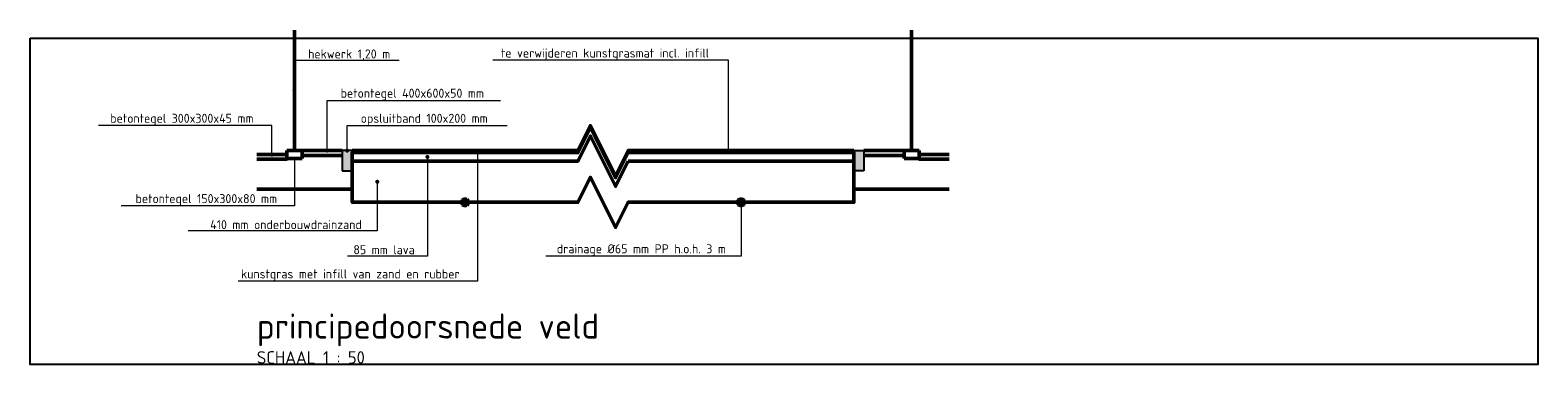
# Model space of a CAD drawing. Header units: metres. Extents: x 102885 to 117710, y 477477 to 480770.
# Tile 6 of 7: x 105256.04 to 105271.06, y 480405.07 to 480408.47. Entities that reach past the tile are written whole.
import ezdxf
from ezdxf import colors
from ezdxf.entities.mleader import LeaderData, LeaderLine
from ezdxf.math import Vec2, Vec3

# ---------------------------------------------------------------- set-up
doc = ezdxf.new("R2010")
doc.units = ezdxf.units.M
doc.header["$LTSCALE"] = 0.5
doc.linetypes.add('RI-DRAINAGE', pattern=[19.2, 6, -1.8, 1.8, -1.8, 2.4, -1.8, 1.8, -1.8])
for name, color, linetype, lineweight in [('N-WE-GW-GROND_ZAND_DRAINEERZAND-GD', 7, 'Continuous', 50), ('N-WE-IE-TERREINAFSCHEIDING_KUNSTMATIG_HEKWERK-GD', 20, 'IE-TERREINAFSCHEIDING-KUNSTMATIG', 50), ('N-WE-RI-DRAINAGE-GD', 90, 'RI-DRAINAGE', 50), ('N-WE-VH-KANTOPSLUITING_OPSLUITBAND-SD', 150, 'Continuous', 25), ('N-WE-VH-VERHARDING_FUNDERING-GD', 7, 'Continuous', 50), ('N-WE-VH-VERHARDING_TEGEL-GD', 252, 'Continuous', 50), ('N1-WE-GR-SPORTVELD_KUNSTGRAS-GD', 90, 'Continuous', 50), ('X-XX-AL-T18', 10, 'Continuous', 18), ('X-XX-AL-VERWIJZING-S', 7, 'Continuous', 25), ('X1-XX-AL-T18', 10, 'Continuous', 18)]:
    doc.layers.add(name, color=color, linetype=linetype, lineweight=lineweight)
doc.layers.add('X-XX-AL-HULPLIJN-GD', color=7, linetype='Continuous', lineweight=25, plot=False)
doc.styles.add('NLCS-ISO', font='NLCS-ISO.ttf')
doc.styles.add('NLCS-ISO-M50-T18', font='NLCS-ISO.ttf', dxfattribs={"height": 0.09})
doc.linetypes.add('IE-TERREINAFSCHEIDING-KUNSTMATIG', pattern='A,4,[82,NLCS.shx,S=0.75,R=90,X=0,Y=0],4,-2', length=10)

# ---------------------------------------------------------------- blocks, each defined once
blk = doc.blocks.new('N-SVH-KANTOPSLUITING_OPSLUITBAND_100X200-D')
blk.add_hatch(color=8).paths.add_polyline_path([(-0.1, -0.2), (0, -0.2), (0, 0), (-0.1, 0)])
at = {"flags": 128}
blk.add_lwpolyline([(-0.1, -0.2), (0, -0.2), (0, 0), (-0.1, 0)], close=True, dxfattribs=at)
blk = doc.blocks.new('_Dot')
at = {"color": 0, "linetype": 'ByBlock', "lineweight": -2}
blk.add_line((-0.5, 0), (-1, 0), dxfattribs=at)
at = {"color": 0, "linetype": 'ByBlock', "const_width": 0.5}
blk.add_lwpolyline([(-0.25, 0, 1), (0.25, 0, 1)], format="xyb", close=True, dxfattribs=at)
blk = doc.blocks.new('SAL-VERWIJZING_ONDERSCHRIFT-SO')
at = {"linetype": 'Continuous', "style": 'NLCS-ISO'}
blk.add_text('SCHAAL 1 :', height=2.5, dxfattribs=at).set_placement((0, -3.75))
at = {"style": 'NLCS-ISO'}
for tag, p, height in [('OMSCHRIJVING', (0, 1.25), 5), ('SCHAAL', (18.15, -3.75), 2.5)]:
    blk.add_attdef(tag, p, '', height=height, dxfattribs=at)

msp = doc.modelspace()

# ---------------------------------------------------------------- linework, layer by layer
at = {"layer": 'N-WE-GW-GROND_ZAND_DRAINEERZAND-GD', "flags": 128}
msp.add_lwpolyline([(105261.998, 480407.167), (105261.873, 480406.917), (105261.623, 480407.417), (105261.498, 480407.167), (105259.248, 480407.167), (105259.248, 480406.757), (105261.498, 480406.757), (105261.623, 480407.007), (105261.873, 480406.507), (105261.998, 480406.757), (105264.248, 480406.757), (105264.248, 480407.167)], close=True, dxfattribs=at)
for points in [[(105258.298, 480406.887), (105259.248, 480406.887)], [(105264.248, 480406.887), (105265.198, 480406.887)]]:
    msp.add_lwpolyline(points, dxfattribs=at)
at = {"layer": 'N-WE-IE-TERREINAFSCHEIDING_KUNSTMATIG_HEKWERK-GD', "flags": 128}
for points in [[(105258.673, 480407.272), (105258.673, 480408.472)], [(105264.823, 480407.272), (105264.823, 480408.472)]]:
    msp.add_lwpolyline(points, dxfattribs=at)
at = {"layer": 'N-WE-RI-DRAINAGE-GD'}
for centre in [(105260.373, 480406.757), (105263.123, 480406.757)]:
    msp.add_circle(centre, 0.0325, dxfattribs=at)
at = {"layer": 'N-WE-VH-VERHARDING_FUNDERING-GD', "flags": 128}
msp.add_lwpolyline([(105259.248, 480407.167), (105259.248, 480407.252), (105261.498, 480407.252), (105261.623, 480407.502), (105261.873, 480407.002), (105261.998, 480407.252), (105264.248, 480407.252), (105264.248, 480407.167)], dxfattribs=at)
at = {"layer": 'N-WE-VH-VERHARDING_TEGEL-GD', "flags": 128}
for points in [[(105258.748, 480407.272), (105258.598, 480407.272)], [(105258.598, 480407.272), (105258.598, 480407.192)], [(105259.148, 480407.272), (105258.748, 480407.272)], [(105258.748, 480407.272), (105258.748, 480407.192)], [(105264.348, 480407.272), (105264.748, 480407.272)], [(105264.748, 480407.272), (105264.748, 480407.192)], [(105264.748, 480407.272), (105264.898, 480407.272)], [(105264.898, 480407.272), (105264.898, 480407.192)], [(105258.598, 480407.232), (105258.298, 480407.232)], [(105258.598, 480407.192), (105258.598, 480407.187), (105258.298, 480407.187)], [(105258.748, 480407.192), (105258.598, 480407.192)], [(105259.148, 480407.222), (105258.748, 480407.222)], [(105264.348, 480407.222), (105264.748, 480407.222)], [(105264.748, 480407.192), (105264.898, 480407.192)], [(105264.898, 480407.232), (105265.198, 480407.232)], [(105264.898, 480407.192), (105264.898, 480407.187), (105265.198, 480407.187)]]:
    msp.add_lwpolyline(points, dxfattribs=at)
at = {"layer": 'N1-WE-GR-SPORTVELD_KUNSTGRAS-GD', "flags": 128}
msp.add_lwpolyline([(105259.248, 480407.272), (105261.498, 480407.272), (105261.623, 480407.522), (105261.873, 480407.022), (105261.998, 480407.272), (105264.248, 480407.272)], dxfattribs=at)
at = {"layer": 'X-XX-AL-HULPLIJN-GD'}
msp.add_lwpolyline([(105256.039, 480408.393), (105271.064, 480408.393), (105271.064, 480405.143), (105256.039, 480405.143)], close=True, dxfattribs=at)

# ---------------------------------------------------------------- block references
at = {"layer": 'N-WE-VH-KANTOPSLUITING_OPSLUITBAND-SD'}
msp.add_blockref('N-SVH-KANTOPSLUITING_OPSLUITBAND_100X200-D', (105259.248, 480407.272), dxfattribs=at)
at = {"layer": 'N-WE-VH-KANTOPSLUITING_OPSLUITBAND-SD', "xscale": -1}
msp.add_blockref('N-SVH-KANTOPSLUITING_OPSLUITBAND_100X200-D', (105264.248, 480407.272), dxfattribs=at)
at = {"layer": 'X-XX-AL-VERWIJZING-S', "xscale": 0.05, "yscale": 0.05, "zscale": 0.05}
msp.add_blockref('SAL-VERWIJZING_ONDERSCHRIFT-SO', (105258.298, 480405.337), dxfattribs=at).add_auto_attribs({'OMSCHRIJVING': 'principedoorsnede veld', 'SCHAAL': '50'})

# ---------------------------------------------------------------- leaders
at = {"layer": 'X-XX-AL-T18'}
ml = msp.add_multileader_mtext('Standard', dxfattribs=at)
ml.set_content('hekwerk 1,20 m', color=256, style='NLCS-ISO-M50-T18')
ml.set_leader_properties(color=256, linetype='ByLayer', lineweight=-1)
ml.set_arrow_properties(name='DOT')
ml.build(insert=Vec2(0, 0))
ml.multileader.update_dxf_attribs({"text_left_attachment_type": 5, "text_right_attachment_type": 5, "dogleg_length": 0.09, "arrow_head_size": 0.04})
ctx = ml.context
ctx.base_point, ctx.char_height, ctx.arrow_head_size, ctx.landing_gap_size, ctx.plane_origin = Vec3(105258.763, 480408.172), 0.09, 0.04, 0.045, Vec3(105258.673, 480407.422)
ctx.left_attachment, ctx.right_attachment = 5, 5
notes = []
notes.append((ctx, [(0, (1, 1, 0), (105258.673, 480408.172), (1, 0), 0.09, [(0, [(105258.673, 480407.872)], 0, [])])]))
ctx.mtext.insert, ctx.mtext.flow_direction = Vec3(105258.808, 480408.28), 5
ml = msp.add_multileader_mtext('Standard', dxfattribs=at)
ml.set_content('betontegel 400x600x50 mm', color=256, style='NLCS-ISO-M50-T18')
ml.set_leader_properties(color=256, linetype='ByLayer', lineweight=-1)
ml.set_arrow_properties(name='DOT')
ml.build(insert=Vec2(0, 0))
ml.multileader.update_dxf_attribs({"text_left_attachment_type": 5, "text_right_attachment_type": 5, "dogleg_length": 0.09, "arrow_head_size": 0.04})
ctx = ml.context
ctx.base_point, ctx.char_height, ctx.arrow_head_size, ctx.landing_gap_size, ctx.plane_origin = Vec3(105259.088, 480407.772), 0.09, 0.04, 0.045, Vec3(105258.998, 480407.272)
ctx.left_attachment, ctx.right_attachment = 5, 5
notes.append((ctx, [(0, (1, 1, 0), (105258.998, 480407.772), (1, 0), 0.09, [(0, [(105258.998, 480407.272)], 0, [])])]))
ctx.mtext.insert, ctx.mtext.flow_direction = Vec3(105259.133, 480407.889), 5
ml = msp.add_multileader_mtext('Standard', dxfattribs=at)
ml.set_content('betontegel 300x300x45 mm', color=256, style='NLCS-ISO-M50-T18')
ml.set_leader_properties(color=256, linetype='ByLayer', lineweight=-1)
ml.set_arrow_properties(name='DOT')
ml.build(insert=Vec2(0, 0))
ml.multileader.update_dxf_attribs({"text_left_attachment_type": 5, "text_right_attachment_type": 5, "dogleg_length": 0.09, "arrow_head_size": 0.04})
ctx = ml.context
ctx.base_point, ctx.char_height, ctx.arrow_head_size, ctx.landing_gap_size, ctx.plane_origin = Vec3(105256.792, 480407.522), 0.09, 0.04, 0.045, Vec3(105258.448, 480407.272)
ctx.left_attachment, ctx.right_attachment = 5, 5
notes.append((ctx, [(0, (1, 1, 0), (105258.448, 480407.522), (-1, 0), 0.09, [(0, [(105258.448, 480407.232)], 0, [])])]))
ctx.mtext.insert, ctx.mtext.flow_direction = Vec3(105256.837, 480407.639), 5
ml = msp.add_multileader_mtext('Standard', dxfattribs=at)
ml.set_content('opsluitband 100x200 mm', color=256, style='NLCS-ISO-M50-T18')
ml.set_leader_properties(color=256, linetype='ByLayer', lineweight=-1)
ml.set_arrow_properties(name='DOT')
ml.build(insert=Vec2(0, 0))
ml.multileader.update_dxf_attribs({"text_left_attachment_type": 5, "text_right_attachment_type": 5, "dogleg_length": 0.09, "arrow_head_size": 0.04})
ctx = ml.context
ctx.base_point, ctx.char_height, ctx.arrow_head_size, ctx.landing_gap_size, ctx.plane_origin = Vec3(105259.288, 480407.522), 0.09, 0.04, 0.045, Vec3(105259.198, 480407.272)
ctx.left_attachment, ctx.right_attachment = 5, 5
notes.append((ctx, [(0, (1, 1, 0), (105259.198, 480407.522), (1, 0), 0.09, [(0, [(105259.198, 480407.272)], 0, [])])]))
ctx.mtext.insert, ctx.mtext.flow_direction = Vec3(105259.333, 480407.639), 5
ml = msp.add_multileader_mtext('Standard', dxfattribs=at)
ml.set_content('kunstgras met infill van zand en rubber', color=256, style='NLCS-ISO-M50-T18')
ml.set_leader_properties(color=256, linetype='ByLayer', lineweight=-1)
ml.set_arrow_properties(name='DOT')
ml.build(insert=Vec2(0, 0))
ml.multileader.update_dxf_attribs({"text_left_attachment_type": 5, "text_right_attachment_type": 5, "dogleg_length": 0.09, "arrow_head_size": 0.04})
ctx = ml.context
ctx.base_point, ctx.char_height, ctx.arrow_head_size, ctx.landing_gap_size, ctx.plane_origin = Vec3(105258.095, 480405.972), 0.09, 0.04, 0.045, Vec3(105260.498, 480407.022)
ctx.left_attachment, ctx.right_attachment = 5, 5
notes.append((ctx, [(0, (1, 1, 0), (105260.498, 480405.972), (-1, 0), 0.09, [(0, [(105260.498, 480407.262)], 0, [])])]))
ctx.mtext.insert, ctx.mtext.flow_direction = Vec3(105258.14, 480406.089), 5
ml = msp.add_multileader_mtext('Standard', dxfattribs=at)
ml.set_content('betontegel 150x300x80 mm', color=256, style='NLCS-ISO-M50-T18')
ml.set_leader_properties(color=256, linetype='ByLayer', lineweight=-1)
ml.set_arrow_properties(name='DOT')
ml.build(insert=Vec2(0, 0))
ml.multileader.update_dxf_attribs({"text_left_attachment_type": 5, "text_right_attachment_type": 5, "dogleg_length": 0.09, "arrow_head_size": 0.04})
ctx = ml.context
ctx.base_point, ctx.char_height, ctx.arrow_head_size, ctx.landing_gap_size, ctx.plane_origin = Vec3(105257.044, 480406.722), 0.09, 0.04, 0.045, Vec3(105258.673, 480407.272)
ctx.left_attachment, ctx.right_attachment = 5, 5
notes.append((ctx, [(0, (1, 1, 0), (105258.673, 480406.722), (-1, 0), 0.09, [(0, [(105258.673, 480407.192)], 0, [])])]))
ctx.mtext.insert, ctx.mtext.flow_direction = Vec3(105257.089, 480406.839), 5
ml = msp.add_multileader_mtext('Standard', dxfattribs=at)
ml.set_content('85 mm lava', color=256, style='NLCS-ISO-M50-T18')
ml.set_leader_properties(color=256, linetype='ByLayer', lineweight=-1)
ml.set_arrow_properties(name='DOT')
ml.build(insert=Vec2(0, 0))
ml.multileader.update_dxf_attribs({"text_left_attachment_type": 5, "text_right_attachment_type": 5, "dogleg_length": 0.09, "arrow_head_size": 0.04})
ctx = ml.context
ctx.base_point, ctx.char_height, ctx.arrow_head_size, ctx.landing_gap_size, ctx.plane_origin = Vec3(105259.215, 480406.222), 0.09, 0.04, 0.045, Vec3(105259.998, 480407.022)
ctx.left_attachment, ctx.right_attachment = 5, 5
notes.append((ctx, [(0, (1, 1, 0), (105259.998, 480406.222), (-1, 0), 0.09, [(0, [(105259.998, 480407.209)], 0, [])])]))
ctx.mtext.insert, ctx.mtext.flow_direction = Vec3(105259.26, 480406.33), 5
ml = msp.add_multileader_mtext('Standard', dxfattribs=at)
ml.set_content('410 mm onderbouwdrainzand', color=256, style='NLCS-ISO-M50-T18')
ml.set_leader_properties(color=256, linetype='ByLayer', lineweight=-1)
ml.set_arrow_properties(name='DOT')
ml.build(insert=Vec2(0, 0))
ml.multileader.update_dxf_attribs({"text_left_attachment_type": 5, "text_right_attachment_type": 5, "dogleg_length": 0.09, "arrow_head_size": 0.04})
ctx = ml.context
ctx.base_point, ctx.char_height, ctx.arrow_head_size, ctx.landing_gap_size, ctx.plane_origin = Vec3(105257.788, 480406.472), 0.09, 0.04, 0.045, Vec3(105259.498, 480407.272)
ctx.left_attachment, ctx.right_attachment = 5, 5
notes.append((ctx, [(0, (1, 1, 0), (105259.498, 480406.472), (-1, 0), 0.09, [(0, [(105259.498, 480406.962)], 0, [])])]))
ctx.mtext.insert, ctx.mtext.flow_direction = Vec3(105257.833, 480406.58), 5
ml = msp.add_multileader_mtext('Standard', dxfattribs=at)
ml.set_content('drainage Ø65 mm PP h.o.h. 3 m', color=256, style='NLCS-ISO-M50-T18')
ml.set_leader_properties(color=256, linetype='ByLayer', lineweight=-1)
ml.set_arrow_properties(name='DOT')
ml.build(insert=Vec2(0, 0))
ml.multileader.update_dxf_attribs({"text_left_attachment_type": 5, "text_right_attachment_type": 5, "dogleg_length": 0.09, "arrow_head_size": 0.04})
ctx = ml.context
ctx.base_point, ctx.char_height, ctx.arrow_head_size, ctx.landing_gap_size, ctx.plane_origin = Vec3(105261.242, 480406.222), 0.09, 0.04, 0.045, Vec3(105263.123, 480407.022)
ctx.left_attachment, ctx.right_attachment = 5, 5
notes.append((ctx, [(0, (1, 1, 0), (105263.123, 480406.222), (-1, 0), 0.09, [(0, [(105263.123, 480406.757)], 0, [])])]))
ctx.mtext.insert, ctx.mtext.flow_direction = Vec3(105261.287, 480406.339), 5
at = {"layer": 'X1-XX-AL-T18'}
ml = msp.add_multileader_mtext('Standard', dxfattribs=at)
ml.set_content('te verwijderen kunstgrasmat incl. infill', color=256, style='NLCS-ISO-M50-T18')
ml.set_leader_properties(color=256, linetype='ByLayer', lineweight=-1)
ml.set_arrow_properties(name='DOT')
ml.build(insert=Vec2(0, 0))
ml.multileader.update_dxf_attribs({"text_left_attachment_type": 5, "text_right_attachment_type": 5, "dogleg_length": 0.09, "arrow_head_size": 0.04})
ctx = ml.context
ctx.base_point, ctx.char_height, ctx.arrow_head_size, ctx.landing_gap_size, ctx.plane_origin = Vec3(105260.685, 480408.172), 0.09, 0.04, 0.045, Vec3(105262.998, 480407.272)
ctx.left_attachment, ctx.right_attachment = 5, 5
notes.append((ctx, [(0, (1, 1, 0), (105262.998, 480408.172), (-1, 0), 0.09, [(0, [(105262.998, 480407.272)], 0, [])])]))
ctx.mtext.insert, ctx.mtext.flow_direction = Vec3(105260.73, 480408.289), 5
for ctx, leaders in notes:
    for number, flags, end, landing, length, lines in leaders:
        leader = LeaderData()
        leader.index, (leader.has_last_leader_line, leader.has_dogleg_vector, leader.attachment_direction) = number, flags
        leader.last_leader_point, leader.dogleg_vector, leader.dogleg_length = Vec3(end), Vec3(landing), length
        for number, points, colour, breaks in lines:
            line = LeaderLine()
            line.index, line.vertices, line.color, line.breaks = number, Vec3.list(points), colors.encode_raw_color(colour), breaks
            leader.lines.append(line)
        ctx.leaders.append(leader)

doc.saveas('drawing.dxf')
